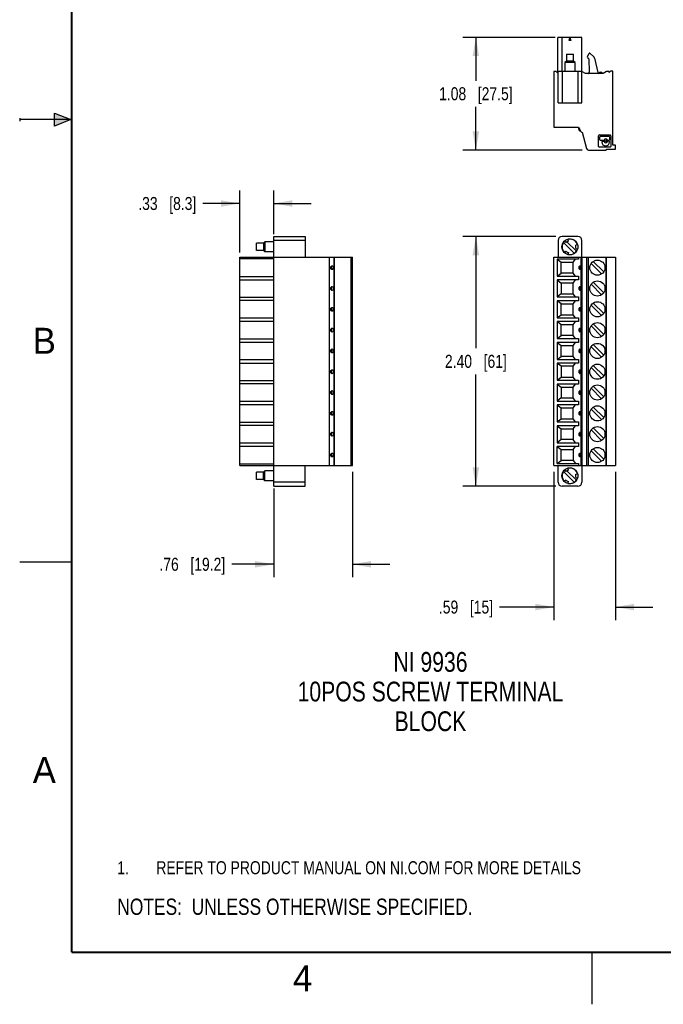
# Model space of a CAD drawing. Header units: inches. Extents: x 0 to 22, y 0 to 17.
# Tile 1 of 64: x 0 to 6.2, y 0 to 9.5. Entities that reach past the tile are written whole.
import ezdxf

# ---------------------------------------------------------------- set-up
doc = ezdxf.new("R2010")
doc.units = ezdxf.units.IN
doc.header["$LTSCALE"] = 1.21
doc.header["$MEASUREMENT"] = 0
doc.layers.get('0').update_dxf_attribs({"linetype": 'CONTINUOUS'})
doc.layers.add('DETAIL', color=7, linetype='CONTINUOUS')
doc.layers.add('DIMENSIONS', color=7, linetype='CONTINUOUS')
doc.styles.get("Standard").update_dxf_attribs({"font": 'txt', "width": 0.8})
doc.styles.add('TEXTSTYLE_2', font='txt')
doc.dimstyles.new('DIMSTYLE_1', dxfattribs={"dimtxt": 0.125, "dimasz": 0.18, "dimexe": 0.125, "dimexo": 0.0625, "dimgap": 0.0625, "dimtad": 0, "dimtih": 1, "dimtoh": 1, "dimzin": 4, "dimdsep": 46, "dimtxsty": 'STANDARD', "dimblk": '_FILLED', "dimblk1": '_FILLED', "dimblk2": '_FILLED', "dimcen": 0.09, "dimadec": 0, "dimazin": 0, "dimtp": 0.001, "dimtm": 0.001, "dimtfac": 1, "dimtofl": 0, "dimtmove": 0, "dimatfit": 3, "dimldrblk": '_FILLED', "dimfxl": 1, "dimtolj": 1, "dimtzin": 4, "dimarcsym": 0})

# ---------------------------------------------------------------- blocks, each defined once
blk = doc.blocks.new('CUSTOM_NOTE_BL0', base_point=(3.6251, 1.3124))
at = {"color": 2, "linetype": 'CONTINUOUS', "width": 0.8}
for s, p in [('1.', (0.9376, 1.2498)), ('REFER TO PRODUCT MANUAL ON NI.COM FOR MORE DETAILS', (1.3125, 1.25))]:
    blk.add_text(s, height=0.125, dxfattribs=at).set_placement(p)
blk = doc.blocks.new('_FILLED')
at = {"color": 0, "linetype": 'BYBLOCK'}
blk.add_solid([(0, 0), (-1, 0.174), (-1, -0.174)], dxfattribs=at)
blk = doc.blocks.new('*D13')
at = {"layer": 'DIMENSIONS', "color": 2, "linetype": 'CONTINUOUS'}
for p, q in [((5.1441, 9.2903), (4.2568, 9.2903)), ((4.3818, 9.2903), (4.3818, 8.8739)), ((4.3818, 8.2076), (4.3818, 8.6239)), ((5.4013, 8.2076), (4.2568, 8.2076))]:
    blk.add_line(p, q, dxfattribs=at)
at = {"layer": 'DIMENSIONS', "color": 2, "linetype": 'CONTINUOUS', "xscale": 0.18, "yscale": 0.18, "zscale": 0.18}
for p, rotation in [((4.3818, 9.2903), 90), ((4.3818, 8.2076), 270)]:
    blk.add_blockref('_FILLED', p, dxfattribs=dict(at, rotation=rotation))
at = {"layer": 'DIMENSIONS', "color": 2, "linetype": 'CONTINUOUS', "insert": (4.3818, 8.8114), "char_height": 0.125, "width": 1.125, "attachment_point": 2, "line_spacing_factor": 0.9}
blk.add_mtext('1.08{\\Ftxt.shx;\\W1.000000;\\H0.125000; }[27.5]', dxfattribs=at)
blk = doc.blocks.new('*D14')
at = {"layer": 'DIMENSIONS', "color": 2, "linetype": 'CONTINUOUS'}
for p, q in [((2.113, 7.2237), (2.113, 7.8192)), ((2.4398, 7.4009), (2.4398, 7.8192)), ((2.113, 7.6942), (1.759, 7.6942)), ((2.4398, 7.6942), (2.7998, 7.6942))]:
    blk.add_line(p, q, dxfattribs=at)
at = {"layer": 'DIMENSIONS', "color": 2, "linetype": 'CONTINUOUS', "xscale": 0.18, "yscale": 0.18, "zscale": 0.18}
blk.add_blockref('_FILLED', (2.113, 7.6942), dxfattribs=at)
at = {"layer": 'DIMENSIONS', "color": 2, "linetype": 'CONTINUOUS', "xscale": 0.18, "yscale": 0.18, "zscale": 0.18, "rotation": 180}
blk.add_blockref('_FILLED', (2.4398, 7.6942), dxfattribs=at)
at = {"layer": 'DIMENSIONS', "color": 2, "linetype": 'CONTINUOUS', "insert": (1.6965, 7.7567), "char_height": 0.125, "width": 0.925, "attachment_point": 3, "line_spacing_factor": 0.9}
blk.add_mtext('.33{\\Ftxt.shx;\\W1.000000;\\H0.125000; }[8.3]', dxfattribs=at)
blk = doc.blocks.new('*D15')
at = {"layer": 'DIMENSIONS', "color": 2, "linetype": 'CONTINUOUS'}
for p, q in [((3.1957, 5.1152), (3.1957, 4.1027)), ((2.4398, 4.9546), (2.4398, 4.1027)), ((2.4398, 4.2277), (2.0363, 4.2277)), ((3.1957, 4.2277), (3.5557, 4.2277))]:
    blk.add_line(p, q, dxfattribs=at)
at = {"layer": 'DIMENSIONS', "color": 2, "linetype": 'CONTINUOUS', "xscale": 0.18, "yscale": 0.18, "zscale": 0.18}
blk.add_blockref('_FILLED', (2.4398, 4.2277), dxfattribs=at)
at = {"layer": 'DIMENSIONS', "color": 2, "linetype": 'CONTINUOUS', "xscale": 0.18, "yscale": 0.18, "zscale": 0.18, "rotation": 180}
blk.add_blockref('_FILLED', (3.1957, 4.2277), dxfattribs=at)
at = {"layer": 'DIMENSIONS', "color": 2, "linetype": 'CONTINUOUS', "insert": (1.9738, 4.2902), "char_height": 0.125, "width": 1.025, "attachment_point": 3, "line_spacing_factor": 0.9}
blk.add_mtext('.76{\\Ftxt.shx;\\W1.000000;\\H0.125000; }[19.2]', dxfattribs=at)
blk = doc.blocks.new('*D16')
at = {"layer": 'DIMENSIONS', "color": 2, "linetype": 'CONTINUOUS'}
for p, q in [((5.1318, 5.1152), (5.1318, 3.6917)), ((5.7223, 5.1152), (5.7223, 3.6917)), ((5.1318, 3.8167), (4.6095, 3.8167)), ((5.7223, 3.8167), (6.0823, 3.8167))]:
    blk.add_line(p, q, dxfattribs=at)
at = {"layer": 'DIMENSIONS', "color": 2, "linetype": 'CONTINUOUS', "xscale": 0.18, "yscale": 0.18, "zscale": 0.18}
blk.add_blockref('_FILLED', (5.1318, 3.8167), dxfattribs=at)
at = {"layer": 'DIMENSIONS', "color": 2, "linetype": 'CONTINUOUS', "xscale": 0.18, "yscale": 0.18, "zscale": 0.18, "rotation": 180}
blk.add_blockref('_FILLED', (5.7223, 3.8167), dxfattribs=at)
at = {"layer": 'DIMENSIONS', "color": 2, "linetype": 'CONTINUOUS', "insert": (4.547, 3.8792), "char_height": 0.125, "width": 0.825, "attachment_point": 3, "line_spacing_factor": 0.9}
blk.add_mtext('.59{\\Ftxt.shx;\\W1.000000;\\H0.125000; }[15]', dxfattribs=at)
blk = doc.blocks.new('*D17')
at = {"layer": 'DIMENSIONS', "color": 2, "linetype": 'CONTINUOUS'}
for p, q in [((5.1486, 7.3777), (4.2568, 7.3777)), ((4.3818, 7.3777), (4.3818, 6.3027)), ((4.3818, 4.9777), (4.3818, 6.0527)), ((5.1486, 4.9777), (4.2568, 4.9777))]:
    blk.add_line(p, q, dxfattribs=at)
at = {"layer": 'DIMENSIONS', "color": 2, "linetype": 'CONTINUOUS', "xscale": 0.18, "yscale": 0.18, "zscale": 0.18}
for p, rotation in [((4.3818, 7.3777), 90), ((4.3818, 4.9777), 270)]:
    blk.add_blockref('_FILLED', p, dxfattribs=dict(at, rotation=rotation))
at = {"layer": 'DIMENSIONS', "color": 2, "linetype": 'CONTINUOUS', "insert": (4.3818, 6.2402), "char_height": 0.125, "width": 0.925, "attachment_point": 2, "line_spacing_factor": 0.9}
blk.add_mtext('2.40{\\Ftxt.shx;\\W1.000000;\\H0.125000; }[61]', dxfattribs=at)
blk = doc.blocks.new('NOTES_HEADER_BL1', base_point=(3.1215, 0.9375))
at = {"layer": 'DETAIL', "color": 2, "linetype": 'CONTINUOUS', "width": 0.8}
blk.add_text('NOTES:  UNLESS OTHERWISE SPECIFIED.', height=0.156, dxfattribs=at).set_placement((0.9375, 0.8595))

msp = doc.modelspace()

# ---------------------------------------------------------------- hatches: boundary and pattern name
at = {"linetype": 'CONTINUOUS'}
msp.add_hatch(color=2, dxfattribs=at).paths.add_polyline_path([(0.3337, 8.5625), (0.49, 8.5), (0.3337, 8.4375)])

# ---------------------------------------------------------------- linework, layer by layer
at = {"color": 7, "linetype": 'CONTINUOUS'}
for p, q in [((5.1706, 8.9635), (5.1706, 9.2903)), ((5.4001, 9.2903), (5.1706, 9.2903)), ((5.2066, 9.2903), (5.2066, 8.9635)), ((5.2774, 9.2607), (5.2853, 9.2903)), ((5.2853, 9.2903), (5.2932, 9.2607)), ((5.4001, 8.6603), (5.4001, 9.2903)), ((5.2932, 9.2607), (5.2774, 9.2607)), ((5.2509, 9.1288), (5.2509, 9.0619)), ((5.2509, 9.1288), (5.3198, 9.1288)), ((5.3198, 9.0619), (5.3198, 9.1288)), ((5.4529, 9.1078), (5.4687, 9.1351)), ((5.4655, 9.0828), (5.4547, 9.0935)), ((5.4655, 9.0828), (5.471, 8.9557)), ((5.4811, 9.1368), (5.5122, 9.1057)), ((5.5201, 9.0914), (5.5519, 8.953)), ((5.2509, 9.0619), (5.2361, 9.0481)), ((5.2361, 9.0481), (5.2361, 8.9635)), ((5.3346, 9.0481), (5.2361, 9.0481)), ((5.3198, 9.0619), (5.2509, 9.0619)), ((5.3346, 9.0481), (5.3198, 9.0619)), ((5.3346, 8.9635), (5.3346, 9.0481)), ((5.1318, 8.9635), (5.1318, 8.4281)), ((5.1546, 8.9635), (5.1318, 8.9635)), ((5.1672, 8.9509), (5.1546, 8.9635)), ((5.1672, 8.9635), (5.1672, 8.9509)), ((5.4001, 8.9635), (5.1672, 8.9635)), ((5.1718, 8.6603), (5.1718, 8.9635)), ((5.2111, 8.9635), (5.2111, 8.6603)), ((5.3607, 8.9635), (5.3607, 8.6603)), ((5.4342, 8.9438), (5.4001, 8.9635)), ((5.6036, 8.9438), (5.4342, 8.9438)), ((5.6377, 8.9635), (5.6036, 8.9438)), ((5.6613, 8.9635), (5.6377, 8.9635)), ((5.6751, 8.9666), (5.6613, 8.9529)), ((5.6613, 8.9529), (5.6613, 8.9635)), ((5.6987, 8.9666), (5.6751, 8.9666)), ((5.6987, 8.2548), (5.6987, 8.9666)), ((5.1718, 8.6603), (5.4001, 8.6603)), ((5.1318, 8.4281), (5.3668, 8.4281)), ((5.3668, 8.4281), (5.3894, 8.385)), ((5.3706, 8.4087), (5.3706, 8.4208)), ((5.3706, 8.4087), (5.3756, 8.4113)), ((5.3964, 8.3808), (5.4023, 8.3808)), ((5.4023, 8.3808), (5.4448, 8.2222)), ((5.5609, 8.2434), (5.5609, 8.345)), ((5.5692, 8.3533), (5.6707, 8.3533)), ((5.5737, 8.3069), (5.5737, 8.3336)), ((5.5799, 8.3398), (5.66, 8.3398)), ((5.6662, 8.3336), (5.6662, 8.3069)), ((5.679, 8.345), (5.679, 8.2434)), ((5.6707, 8.2351), (5.5692, 8.2351)), ((5.607, 8.3007), (5.5799, 8.3007)), ((5.5913, 8.2858), (5.5913, 8.2853)), ((5.5976, 8.292), (5.607, 8.292)), ((5.66, 8.3007), (5.6506, 8.3007)), ((5.66, 8.292), (5.6506, 8.292)), ((5.6662, 8.2853), (5.6662, 8.2858)), ((5.7223, 8.2548), (5.6987, 8.2548)), ((5.7223, 8.2155), (5.7223, 8.2548)), ((5.4638, 8.2076), (5.6298, 8.2076)), ((5.6377, 8.2155), (5.7223, 8.2155)), ((2.2744, 7.2433), (2.2744, 7.3122)), ((2.3413, 7.3122), (2.2744, 7.3122)), ((2.3551, 7.3269), (2.3413, 7.3122)), ((2.3413, 7.3122), (2.3413, 7.2433)), ((2.3551, 7.3269), (2.3551, 7.2285)), ((2.4398, 7.3269), (2.3551, 7.3269)), ((2.4398, 4.9777), (2.4398, 7.3777)), ((2.4398, 7.3777), (2.7429, 7.3777)), ((2.7429, 7.3384), (2.4398, 7.3384)), ((2.7429, 7.3777), (2.7429, 7.1777)), ((5.1718, 7.3384), (5.1718, 7.1777)), ((5.3607, 7.3777), (5.2111, 7.3777)), ((5.2236, 7.32), (5.3276, 7.216)), ((5.245, 7.3181), (5.2311, 7.332)), ((5.2559, 7.3266), (5.3471, 7.2355)), ((5.2706, 7.3329), (5.2655, 7.3519)), ((5.3595, 7.2976), (5.3405, 7.2925)), ((5.4001, 7.1777), (5.4001, 7.3384)), ((2.3413, 7.2433), (2.2744, 7.2433)), ((2.3551, 7.2285), (2.3413, 7.2433)), ((2.4398, 7.2285), (2.3551, 7.2285)), ((5.2311, 7.2234), (5.245, 7.2374)), ((5.2706, 7.2226), (5.2655, 7.2036)), ((5.3405, 7.2629), (5.3595, 7.2579)), ((2.113, 5.1777), (2.113, 7.1777)), ((2.113, 7.1777), (3.1957, 7.1777)), ((2.4398, 7.1612), (2.113, 7.1612)), ((2.9752, 5.1777), (2.9752, 7.1777)), ((3.0182, 7.1777), (3.0182, 5.1777)), ((3.0224, 5.1777), (3.0224, 7.1777)), ((3.1811, 7.1777), (3.1811, 5.1777)), ((3.1957, 5.1777), (3.1957, 7.1777)), ((5.1318, 5.1777), (5.1318, 7.1777)), ((5.1318, 7.1777), (5.7223, 7.1777)), ((5.1633, 7.1594), (5.1633, 6.996)), ((5.1633, 7.1594), (5.2027, 7.1299)), ((5.3668, 7.1594), (5.1633, 7.1594)), ((5.2027, 7.0256), (5.2027, 7.1299)), ((5.2027, 7.1299), (5.317, 7.1299)), ((5.317, 7.1299), (5.3378, 7.1594)), ((5.317, 7.0256), (5.317, 7.1299)), ((5.3668, 7.1777), (5.3668, 7.1594)), ((5.3894, 7.1777), (5.3894, 5.1777)), ((5.3964, 5.1777), (5.3964, 7.1777)), ((5.4023, 5.1777), (5.4023, 7.1777)), ((5.4448, 7.1777), (5.4448, 5.1777)), ((5.4638, 5.1777), (5.4638, 7.1777)), ((5.4888, 7.1185), (5.5899, 7.0174)), ((5.5083, 7.138), (5.6094, 7.0369)), ((5.6298, 7.1777), (5.6298, 5.1777)), ((5.6377, 5.1777), (5.6377, 7.1777)), ((5.7223, 7.1777), (5.7223, 5.1777)), ((5.1633, 6.996), (5.2027, 7.0256)), ((5.317, 7.0256), (5.2027, 7.0256)), ((5.3378, 6.996), (5.317, 7.0256)), ((2.113, 6.9942), (2.4398, 6.9942)), ((2.113, 6.9612), (2.4398, 6.9612)), ((5.1633, 6.996), (5.3668, 6.996)), ((5.1633, 6.9594), (5.1633, 6.796)), ((5.1633, 6.9594), (5.2027, 6.9299)), ((5.3668, 6.9594), (5.1633, 6.9594)), ((5.2027, 6.9299), (5.2027, 6.8256)), ((5.317, 6.9299), (5.2027, 6.9299)), ((5.317, 6.9299), (5.3378, 6.9594)), ((5.317, 6.8256), (5.317, 6.9299)), ((5.3668, 6.996), (5.3668, 6.9594)), ((5.4888, 6.9185), (5.5899, 6.8174)), ((5.6094, 6.8369), (5.5083, 6.938)), ((5.2027, 6.8256), (5.1633, 6.796)), ((5.2027, 6.8256), (5.317, 6.8256)), ((5.3378, 6.796), (5.317, 6.8256)), ((2.113, 6.7942), (2.4398, 6.7942)), ((2.4398, 6.7612), (2.113, 6.7612)), ((5.1633, 6.796), (5.3668, 6.796)), ((5.1633, 6.7594), (5.1633, 6.596)), ((5.2027, 6.7299), (5.1633, 6.7594)), ((5.3668, 6.7594), (5.1633, 6.7594)), ((5.2027, 6.6256), (5.2027, 6.7299)), ((5.2027, 6.7299), (5.317, 6.7299)), ((5.317, 6.7299), (5.3378, 6.7594)), ((5.317, 6.6256), (5.317, 6.7299)), ((5.3668, 6.796), (5.3668, 6.7594)), ((5.5899, 6.6174), (5.4888, 6.7185)), ((5.5083, 6.738), (5.6094, 6.6369)), ((5.1633, 6.596), (5.2027, 6.6256)), ((5.2027, 6.6256), (5.317, 6.6256)), ((5.3378, 6.596), (5.317, 6.6256)), ((2.113, 6.5942), (2.4398, 6.5942)), ((2.4398, 6.5612), (2.113, 6.5612)), ((5.1633, 6.596), (5.3668, 6.596)), ((5.1633, 6.5594), (5.1633, 6.396)), ((5.2027, 6.5299), (5.1633, 6.5594)), ((5.3668, 6.5594), (5.1633, 6.5594)), ((5.2027, 6.4256), (5.2027, 6.5299)), ((5.317, 6.5299), (5.2027, 6.5299)), ((5.317, 6.5299), (5.3378, 6.5594)), ((5.317, 6.4256), (5.317, 6.5299)), ((5.3668, 6.596), (5.3668, 6.5594)), ((5.5083, 6.538), (5.6094, 6.4369)), ((5.5899, 6.4174), (5.4888, 6.5185)), ((2.113, 6.3942), (2.4398, 6.3942)), ((2.113, 6.3612), (2.4398, 6.3612)), ((5.1633, 6.396), (5.2027, 6.4256)), ((5.1633, 6.396), (5.3668, 6.396)), ((5.1633, 6.3594), (5.1633, 6.196)), ((5.1633, 6.3594), (5.2027, 6.3299)), ((5.3668, 6.3594), (5.1633, 6.3594)), ((5.317, 6.4256), (5.2027, 6.4256)), ((5.3378, 6.396), (5.317, 6.4256)), ((5.317, 6.3299), (5.3378, 6.3594)), ((5.3668, 6.396), (5.3668, 6.3594)), ((5.2027, 6.2256), (5.2027, 6.3299)), ((5.2027, 6.3299), (5.317, 6.3299)), ((5.317, 6.2256), (5.317, 6.3299)), ((5.5899, 6.2174), (5.4888, 6.3185)), ((5.5083, 6.338), (5.6094, 6.2369)), ((2.113, 6.1942), (2.4398, 6.1942)), ((2.113, 6.1612), (2.4398, 6.1612)), ((5.1633, 6.196), (5.2027, 6.2256)), ((5.1633, 6.196), (5.3668, 6.196)), ((5.1633, 6.1594), (5.1633, 5.996)), ((5.2027, 6.1299), (5.1633, 6.1594)), ((5.3668, 6.1594), (5.1633, 6.1594)), ((5.317, 6.2256), (5.2027, 6.2256)), ((5.3378, 6.196), (5.317, 6.2256)), ((5.317, 6.1299), (5.3378, 6.1594)), ((5.3668, 6.196), (5.3668, 6.1594)), ((5.2027, 6.1299), (5.2027, 6.0256)), ((5.317, 6.1299), (5.2027, 6.1299)), ((5.317, 6.0256), (5.317, 6.1299)), ((5.4888, 6.1185), (5.5899, 6.0174)), ((5.6094, 6.0369), (5.5083, 6.138)), ((2.113, 5.9942), (2.4398, 5.9942)), ((2.4398, 5.9612), (2.113, 5.9612)), ((5.1633, 5.996), (5.2027, 6.0256)), ((5.1633, 5.996), (5.3668, 5.996)), ((5.2027, 6.0256), (5.317, 6.0256)), ((5.3378, 5.996), (5.317, 6.0256)), ((5.3668, 5.996), (5.3668, 5.9594)), ((5.1633, 5.9594), (5.2027, 5.9299)), ((5.1633, 5.9594), (5.1633, 5.796)), ((5.3668, 5.9594), (5.1633, 5.9594)), ((5.2027, 5.9299), (5.317, 5.9299)), ((5.2027, 5.9299), (5.2027, 5.8256)), ((5.317, 5.9299), (5.3378, 5.9594)), ((5.317, 5.8256), (5.317, 5.9299)), ((5.4888, 5.9185), (5.5899, 5.8174)), ((5.6094, 5.8369), (5.5083, 5.938)), ((2.113, 5.7942), (2.4398, 5.7942)), ((5.2027, 5.8256), (5.1633, 5.796)), ((5.1633, 5.796), (5.3668, 5.796)), ((5.2027, 5.8256), (5.317, 5.8256)), ((5.3378, 5.796), (5.317, 5.8256)), ((5.3668, 5.796), (5.3668, 5.7594)), ((2.4398, 5.7612), (2.113, 5.7612)), ((5.1633, 5.7594), (5.2027, 5.7299)), ((5.3668, 5.7594), (5.1633, 5.7594)), ((5.1633, 5.7594), (5.1633, 5.596)), ((5.2027, 5.7299), (5.317, 5.7299)), ((5.2027, 5.6256), (5.2027, 5.7299)), ((5.317, 5.7299), (5.3378, 5.7594)), ((5.317, 5.6256), (5.317, 5.7299)), ((5.5899, 5.6174), (5.4888, 5.7185)), ((5.6094, 5.6369), (5.5083, 5.738)), ((2.113, 5.5942), (2.4398, 5.5942)), ((5.1633, 5.596), (5.2027, 5.6256)), ((5.1633, 5.596), (5.3668, 5.596)), ((5.2027, 5.6256), (5.317, 5.6256)), ((5.3378, 5.596), (5.317, 5.6256)), ((5.3668, 5.596), (5.3668, 5.5594)), ((2.4398, 5.5612), (2.113, 5.5612)), ((5.1633, 5.5594), (5.2027, 5.5299)), ((5.3668, 5.5594), (5.1633, 5.5594)), ((5.1633, 5.5594), (5.1633, 5.396)), ((5.2027, 5.5299), (5.317, 5.5299)), ((5.2027, 5.4256), (5.2027, 5.5299)), ((5.317, 5.5299), (5.3378, 5.5594)), ((5.317, 5.5299), (5.317, 5.4256)), ((5.5899, 5.4174), (5.4888, 5.5185)), ((5.6094, 5.4369), (5.5083, 5.538)), ((2.113, 5.3942), (2.4398, 5.3942)), ((5.2027, 5.4256), (5.1633, 5.396)), ((5.1633, 5.396), (5.3668, 5.396)), ((5.317, 5.4256), (5.2027, 5.4256)), ((5.3378, 5.396), (5.317, 5.4256)), ((5.3668, 5.396), (5.3668, 5.3594)), ((2.113, 5.3612), (2.4398, 5.3612)), ((5.3668, 5.3594), (5.1633, 5.3594)), ((5.1633, 5.3594), (5.2027, 5.3299)), ((5.1633, 5.196), (5.1633, 5.3594)), ((5.2027, 5.3299), (5.317, 5.3299)), ((5.2027, 5.2256), (5.2027, 5.3299)), ((5.317, 5.3299), (5.3378, 5.3594)), ((5.317, 5.3299), (5.317, 5.2256)), ((5.5899, 5.2174), (5.4888, 5.3185)), ((5.6094, 5.2369), (5.5083, 5.338)), ((5.1633, 5.196), (5.2027, 5.2256)), ((5.317, 5.2256), (5.2027, 5.2256)), ((5.317, 5.2256), (5.3378, 5.196)), ((2.113, 5.1942), (2.4398, 5.1942)), ((2.113, 5.1777), (3.1957, 5.1777)), ((2.3413, 5.1122), (2.2744, 5.1122)), ((2.2744, 5.0433), (2.2744, 5.1122)), ((2.3551, 5.1269), (2.3413, 5.1122)), ((2.3413, 5.0433), (2.3413, 5.1122)), ((2.4398, 5.1269), (2.3551, 5.1269)), ((2.3551, 5.0285), (2.3551, 5.1269)), ((2.7429, 4.9777), (2.7429, 5.1777)), ((5.1318, 5.1777), (5.7223, 5.1777)), ((5.1633, 5.196), (5.3668, 5.196)), ((5.1718, 5.0171), (5.1718, 5.1777)), ((5.2236, 5.12), (5.3276, 5.016)), ((5.245, 5.1181), (5.2311, 5.132)), ((5.2559, 5.1266), (5.3471, 5.0355)), ((5.2706, 5.1329), (5.2655, 5.1519)), ((5.3668, 5.196), (5.3668, 5.1777)), ((5.4001, 5.1777), (5.4001, 5.0171)), ((2.3413, 5.0433), (2.2744, 5.0433)), ((2.3551, 5.0285), (2.3413, 5.0433)), ((2.4398, 5.0285), (2.3551, 5.0285)), ((2.7429, 5.0171), (2.4398, 5.0171)), ((5.245, 5.0374), (5.2311, 5.0234)), ((5.2655, 5.0036), (5.2706, 5.0226)), ((5.3405, 5.0925), (5.3595, 5.0976)), ((5.3405, 5.0629), (5.3595, 5.0579)), ((2.4398, 4.9777), (2.7429, 4.9777)), ((5.3607, 4.9777), (5.2111, 4.9777))]:
    msp.add_line(p, q, dxfattribs=at)
at = {"color": 2, "linetype": 'CONTINUOUS'}
for p, q in [((0, 8.515), (0, 8.485)), ((0.3337, 8.4375), (0.3337, 8.5625)), ((0.3337, 8.5625), (0.49, 8.5)), ((0.49, 8.5), (0, 8.5)), ((0.49, 8.5), (0.3337, 8.4375)), ((0, 4.25), (0.5, 4.25)), ((5.5, 0), (5.5, 0.5))]:
    msp.add_line(p, q, dxfattribs=at)
at = {"color": 7, "linetype": 'CONTINUOUS', "const_width": 0.02}
for points in [[(0.5, 16.5), (0.5, 0.5)], [(0.5, 0.5), (21.5, 0.5)]]:
    msp.add_lwpolyline(points, dxfattribs=at)
at = {"color": 7, "linetype": 'CONTINUOUS'}
for centre, radius in [((5.6288, 8.2964), 0.00899), ((5.2853, 7.2777), 0.0768), ((5.5491, 7.0777), 0.0728), ((5.5491, 6.8777), 0.0728), ((5.5491, 6.6777), 0.0728), ((5.5491, 6.4777), 0.0728), ((5.5491, 6.2777), 0.0728), ((5.5491, 6.0777), 0.0728), ((5.5491, 5.8777), 0.0728), ((5.5491, 5.6777), 0.0728), ((5.5491, 5.4777), 0.0728), ((5.5491, 5.2777), 0.0728), ((5.2853, 5.0777), 0.0768)]:
    msp.add_circle(centre, radius, dxfattribs=at)
for centre, radius, start, end in [((5.4631, 9.1018), 0.0118, 150, 225), ((5.4755, 9.1312), 0.00787, 45, 150), ((5.4913, 9.0848), 0.0295, 12.95, 45), ((5.4592, 8.9556), 0.0118, 270, 0.20156), ((5.5634, 8.9556), 0.0118, 192.95, 270), ((5.5806, 8.9359), 0.0197, 23.57818, 156.32925), ((5.3903, 8.4087), 0.0197, 180, 260.92086), ((5.3964, 8.3887), 0.00787, 207.75854, 270), ((5.5692, 8.345), 0.0083, 90, 180), ((5.5799, 8.3336), 0.00622, 90, 180), ((5.66, 8.3336), 0.00622, 0, 90), ((5.6707, 8.345), 0.0083, 0, 90), ((5.5692, 8.2434), 0.0083, 180, 270), ((5.5799, 8.3069), 0.00622, 180, 270), ((5.5976, 8.2858), 0.00622, 90, 180), ((5.6288, 8.2853), 0.0374, 180, 360), ((5.607, 8.3069), 0.00622, 270, 334.11508), ((5.607, 8.2858), 0.00622, 25.88492, 90), ((5.6288, 8.2964), 0.018, 25.88492, 154.11508), ((5.6288, 8.2964), 0.018, 205.88492, 334.11508), ((5.6506, 8.3069), 0.00622, 205.88492, 270), ((5.6506, 8.2858), 0.00622, 90, 154.11508), ((5.66, 8.3069), 0.00622, 270, 360), ((5.66, 8.2858), 0.00622, 0, 90), ((5.6707, 8.2434), 0.0083, 270, 360), ((5.4638, 8.2273), 0.0197, 195, 270), ((5.6298, 8.2155), 0.00787, 270, 360), ((5.2111, 7.3384), 0.0394, 90, 180), ((5.2853, 7.2777), 0.0748, 135, 225), ((5.2853, 7.2777), 0.0571, 105, 135), ((5.2853, 7.2777), 0.0748, 15.00409, 105), ((5.2853, 7.2777), 0.0571, 345, 15), ((5.3607, 7.3384), 0.0394, 0, 90), ((5.2853, 7.2777), 0.0571, 225, 255), ((5.2853, 7.2777), 0.0748, 254.99591, 345), ((5.3903, 7.0777), 0.0197, 132.6578, 227.34252), ((5.3903, 6.8777), 0.0197, 132.6578, 227.34252), ((5.3903, 6.6777), 0.0197, 132.6578, 227.34252), ((5.3903, 6.4777), 0.0197, 132.6578, 227.34252), ((5.3903, 6.2777), 0.0197, 132.6578, 227.34252), ((5.3903, 6.0777), 0.0197, 132.6578, 227.34252), ((5.3903, 5.8777), 0.0197, 132.6578, 227.34252), ((5.3903, 5.6777), 0.0197, 132.6578, 227.34252), ((5.3903, 5.4777), 0.0197, 132.6578, 227.34252), ((5.3903, 5.2777), 0.0197, 132.6578, 227.34252), ((5.2853, 5.0777), 0.0748, 135, 225), ((5.2853, 5.0777), 0.0571, 105, 135), ((5.2853, 5.0777), 0.0748, 15.00409, 105), ((5.2111, 5.0171), 0.0394, 180, 270), ((5.2853, 5.0777), 0.0571, 225, 255), ((5.2853, 5.0777), 0.0748, 254.99591, 345), ((5.2853, 5.0777), 0.0571, 345, 15), ((5.3607, 5.0171), 0.0394, 270, 360)]:
    msp.add_arc(centre, radius, start, end, dxfattribs=at)
for points, knots in [([(2.9825, 7.0777), (2.9825, 7.0791), (2.9834, 7.0819), (2.9859, 7.0851), (2.9888, 7.088), (2.9909, 7.0897), (2.9919, 7.0905)], [0, 0, 0, 0, 0.258423, 0.509449, 0.755863, 1, 1, 1, 1]), ([(2.9825, 7.0777), (2.9825, 7.0763), (2.9834, 7.0735), (2.9859, 7.0703), (2.9888, 7.0675), (2.9909, 7.0657), (2.9919, 7.0649)], [0, 0, 0, 0, 0.258421, 0.509449, 0.755863, 1, 1, 1, 1]), ([(3.014, 7.0777), (3.014, 7.0805), (3.0126, 7.0861), (3.007, 7.0923), (2.9989, 7.0943), (2.9939, 7.0921), (2.9919, 7.0905)], [0, 0, 0, 0, 0.26635, 0.518903, 0.758188, 1, 1, 1, 1]), ([(2.9945, 7.0777), (2.9945, 7.0801), (2.9941, 7.0845), (2.9928, 7.0887), (2.9919, 7.0905)], [0, 0, 0, 0, 0.534118, 1, 1, 1, 1]), ([(2.9945, 7.0777), (2.9945, 7.0754), (2.9941, 7.071), (2.9928, 7.0667), (2.9919, 7.0649)], [0, 0, 0, 0, 0.534118, 1, 1, 1, 1]), ([(2.9919, 7.0649), (2.9939, 7.0633), (2.9989, 7.0612), (3.007, 7.0631), (3.0126, 7.0693), (3.014, 7.0749), (3.014, 7.0777)], [0, 0, 0, 0, 0.241839, 0.481141, 0.733701, 1, 1, 1, 1]), ([(5.3872, 7.0777), (5.3872, 7.0802), (5.3868, 7.0839), (5.3854, 7.0882), (5.3841, 7.0908), (5.3825, 7.0926), (5.3806, 7.0936), (5.3785, 7.0934), (5.3774, 7.0927), (5.3769, 7.0922)], [0, 0, 0, 0, 0.343255, 0.49538, 0.626499, 0.734552, 0.823591, 0.90639, 1, 1, 1, 1]), ([(5.3769, 7.0633), (5.3774, 7.0628), (5.3785, 7.062), (5.3806, 7.0619), (5.3825, 7.0628), (5.3841, 7.0647), (5.3854, 7.0672), (5.3868, 7.0716), (5.3872, 7.0752), (5.3872, 7.0777)], [0, 0, 0, 0, 0.093626, 0.176435, 0.265486, 0.373547, 0.504677, 0.656815, 1, 1, 1, 1]), ([(2.9825, 6.8777), (2.9825, 6.8791), (2.9834, 6.8819), (2.9859, 6.8851), (2.9888, 6.888), (2.9909, 6.8897), (2.9919, 6.8905)], [0, 0, 0, 0, 0.258423, 0.509449, 0.755863, 1, 1, 1, 1]), ([(2.9825, 6.8777), (2.9825, 6.8763), (2.9834, 6.8735), (2.9859, 6.8703), (2.9888, 6.8675), (2.9909, 6.8657), (2.9919, 6.8649)], [0, 0, 0, 0, 0.258421, 0.509449, 0.755863, 1, 1, 1, 1]), ([(3.014, 6.8777), (3.014, 6.8805), (3.0126, 6.8861), (3.007, 6.8923), (2.9989, 6.8943), (2.9939, 6.8921), (2.9919, 6.8905)], [0, 0, 0, 0, 0.26635, 0.518903, 0.758188, 1, 1, 1, 1]), ([(2.9945, 6.8777), (2.9945, 6.8801), (2.9941, 6.8845), (2.9928, 6.8887), (2.9919, 6.8905)], [0, 0, 0, 0, 0.534118, 1, 1, 1, 1]), ([(2.9919, 6.8649), (2.9939, 6.8633), (2.9989, 6.8612), (3.007, 6.8631), (3.0126, 6.8693), (3.014, 6.8749), (3.014, 6.8777)], [0, 0, 0, 0, 0.241839, 0.481141, 0.733701, 1, 1, 1, 1]), ([(2.9919, 6.8649), (2.9928, 6.8667), (2.9941, 6.871), (2.9945, 6.8754), (2.9945, 6.8777)], [0, 0, 0, 0, 0.465882, 1, 1, 1, 1]), ([(5.3872, 6.8777), (5.3872, 6.8802), (5.3868, 6.8839), (5.3854, 6.8882), (5.3841, 6.8908), (5.3825, 6.8926), (5.3806, 6.8936), (5.3785, 6.8934), (5.3774, 6.8927), (5.3769, 6.8922)], [0, 0, 0, 0, 0.343255, 0.49538, 0.626499, 0.734552, 0.823591, 0.90639, 1, 1, 1, 1]), ([(5.3769, 6.8633), (5.3774, 6.8628), (5.3785, 6.862), (5.3806, 6.8619), (5.3825, 6.8628), (5.3841, 6.8647), (5.3854, 6.8672), (5.3868, 6.8716), (5.3872, 6.8752), (5.3872, 6.8777)], [0, 0, 0, 0, 0.093626, 0.176435, 0.265486, 0.373547, 0.504677, 0.656815, 1, 1, 1, 1]), ([(2.9825, 6.6777), (2.9825, 6.6791), (2.9834, 6.6819), (2.9859, 6.6851), (2.9888, 6.688), (2.9909, 6.6897), (2.9919, 6.6905)], [0, 0, 0, 0, 0.258423, 0.509449, 0.755863, 1, 1, 1, 1]), ([(2.9825, 6.6777), (2.9825, 6.6763), (2.9834, 6.6735), (2.9859, 6.6703), (2.9888, 6.6675), (2.9909, 6.6657), (2.9919, 6.6649)], [0, 0, 0, 0, 0.258421, 0.509449, 0.755863, 1, 1, 1, 1]), ([(3.014, 6.6777), (3.014, 6.6805), (3.0126, 6.6861), (3.007, 6.6923), (2.9989, 6.6943), (2.9939, 6.6921), (2.9919, 6.6905)], [0, 0, 0, 0, 0.26635, 0.518903, 0.758188, 1, 1, 1, 1]), ([(2.9945, 6.6777), (2.9945, 6.6801), (2.9941, 6.6845), (2.9928, 6.6887), (2.9919, 6.6905)], [0, 0, 0, 0, 0.534118, 1, 1, 1, 1]), ([(2.9945, 6.6777), (2.9945, 6.6754), (2.9941, 6.671), (2.9928, 6.6667), (2.9919, 6.6649)], [0, 0, 0, 0, 0.534118, 1, 1, 1, 1]), ([(2.9919, 6.6649), (2.9939, 6.6633), (2.9989, 6.6612), (3.007, 6.6631), (3.0126, 6.6693), (3.014, 6.6749), (3.014, 6.6777)], [0, 0, 0, 0, 0.241839, 0.481141, 0.733701, 1, 1, 1, 1]), ([(5.3872, 6.6777), (5.3872, 6.6802), (5.3868, 6.6839), (5.3854, 6.6882), (5.3841, 6.6908), (5.3825, 6.6926), (5.3806, 6.6936), (5.3785, 6.6934), (5.3774, 6.6927), (5.3769, 6.6922)], [0, 0, 0, 0, 0.343255, 0.49538, 0.626499, 0.734552, 0.823591, 0.90639, 1, 1, 1, 1]), ([(5.3769, 6.6633), (5.3774, 6.6628), (5.3785, 6.662), (5.3806, 6.6619), (5.3825, 6.6628), (5.3841, 6.6647), (5.3854, 6.6672), (5.3868, 6.6716), (5.3872, 6.6752), (5.3872, 6.6777)], [0, 0, 0, 0, 0.093626, 0.176435, 0.265486, 0.373547, 0.504677, 0.656815, 1, 1, 1, 1]), ([(2.9825, 6.4777), (2.9825, 6.4791), (2.9834, 6.4819), (2.9859, 6.4851), (2.9888, 6.488), (2.9909, 6.4897), (2.9919, 6.4905)], [0, 0, 0, 0, 0.258423, 0.509449, 0.755863, 1, 1, 1, 1]), ([(2.9825, 6.4777), (2.9825, 6.4763), (2.9834, 6.4735), (2.9859, 6.4703), (2.9888, 6.4675), (2.9909, 6.4657), (2.9919, 6.4649)], [0, 0, 0, 0, 0.258421, 0.509449, 0.755863, 1, 1, 1, 1]), ([(3.014, 6.4777), (3.014, 6.4805), (3.0126, 6.4861), (3.007, 6.4923), (2.9989, 6.4943), (2.9939, 6.4921), (2.9919, 6.4905)], [0, 0, 0, 0, 0.26635, 0.518903, 0.758188, 1, 1, 1, 1]), ([(2.9945, 6.4777), (2.9945, 6.4801), (2.9941, 6.4845), (2.9928, 6.4887), (2.9919, 6.4905)], [0, 0, 0, 0, 0.534118, 1, 1, 1, 1]), ([(2.9919, 6.4649), (2.9939, 6.4633), (2.9989, 6.4612), (3.007, 6.4631), (3.0126, 6.4693), (3.014, 6.4749), (3.014, 6.4777)], [0, 0, 0, 0, 0.241839, 0.481141, 0.733701, 1, 1, 1, 1]), ([(2.9919, 6.4649), (2.9928, 6.4667), (2.9941, 6.471), (2.9945, 6.4754), (2.9945, 6.4777)], [0, 0, 0, 0, 0.465882, 1, 1, 1, 1]), ([(5.3872, 6.4777), (5.3872, 6.4802), (5.3868, 6.4839), (5.3854, 6.4882), (5.3841, 6.4908), (5.3825, 6.4926), (5.3806, 6.4936), (5.3785, 6.4934), (5.3774, 6.4927), (5.3769, 6.4922)], [0, 0, 0, 0, 0.343255, 0.49538, 0.626499, 0.734552, 0.823591, 0.90639, 1, 1, 1, 1]), ([(5.3769, 6.4633), (5.3774, 6.4628), (5.3785, 6.462), (5.3806, 6.4619), (5.3825, 6.4628), (5.3841, 6.4647), (5.3854, 6.4672), (5.3868, 6.4716), (5.3872, 6.4752), (5.3872, 6.4777)], [0, 0, 0, 0, 0.093626, 0.176435, 0.265486, 0.373547, 0.504677, 0.656815, 1, 1, 1, 1]), ([(2.9825, 6.2777), (2.9825, 6.2791), (2.9834, 6.2819), (2.9859, 6.2851), (2.9888, 6.288), (2.9909, 6.2897), (2.9919, 6.2905)], [0, 0, 0, 0, 0.258423, 0.509449, 0.755863, 1, 1, 1, 1]), ([(2.9825, 6.2777), (2.9825, 6.2763), (2.9834, 6.2735), (2.9859, 6.2703), (2.9888, 6.2675), (2.9909, 6.2657), (2.9919, 6.2649)], [0, 0, 0, 0, 0.258421, 0.509449, 0.755863, 1, 1, 1, 1]), ([(3.014, 6.2777), (3.014, 6.2805), (3.0126, 6.2861), (3.007, 6.2923), (2.9989, 6.2943), (2.9939, 6.2921), (2.9919, 6.2905)], [0, 0, 0, 0, 0.26635, 0.518903, 0.758188, 1, 1, 1, 1]), ([(2.9919, 6.2905), (2.9928, 6.2887), (2.9941, 6.2845), (2.9945, 6.2801), (2.9945, 6.2777)], [0, 0, 0, 0, 0.465882, 1, 1, 1, 1]), ([(2.9919, 6.2649), (2.9939, 6.2633), (2.9989, 6.2612), (3.007, 6.2631), (3.0126, 6.2693), (3.014, 6.2749), (3.014, 6.2777)], [0, 0, 0, 0, 0.241839, 0.481141, 0.733701, 1, 1, 1, 1]), ([(2.9945, 6.2777), (2.9945, 6.2754), (2.9941, 6.271), (2.9928, 6.2667), (2.9919, 6.2649)], [0, 0, 0, 0, 0.534118, 1, 1, 1, 1]), ([(5.3872, 6.2777), (5.3872, 6.2802), (5.3868, 6.2839), (5.3854, 6.2882), (5.3841, 6.2908), (5.3825, 6.2926), (5.3806, 6.2936), (5.3785, 6.2934), (5.3774, 6.2927), (5.3769, 6.2922)], [0, 0, 0, 0, 0.343255, 0.49538, 0.626499, 0.734552, 0.823591, 0.90639, 1, 1, 1, 1]), ([(5.3769, 6.2633), (5.3774, 6.2628), (5.3785, 6.262), (5.3806, 6.2619), (5.3825, 6.2628), (5.3841, 6.2647), (5.3854, 6.2672), (5.3868, 6.2716), (5.3872, 6.2752), (5.3872, 6.2777)], [0, 0, 0, 0, 0.093626, 0.176435, 0.265486, 0.373547, 0.504677, 0.656815, 1, 1, 1, 1]), ([(2.9919, 6.0905), (2.9909, 6.0897), (2.9888, 6.088), (2.9859, 6.0851), (2.9834, 6.0819), (2.9825, 6.0791), (2.9825, 6.0777)], [0, 0, 0, 0, 0.24414, 0.490557, 0.741589, 1, 1, 1, 1]), ([(2.9825, 6.0777), (2.9825, 6.0763), (2.9834, 6.0735), (2.9859, 6.0703), (2.9888, 6.0675), (2.9909, 6.0657), (2.9919, 6.0649)], [0, 0, 0, 0, 0.258421, 0.509449, 0.755863, 1, 1, 1, 1]), ([(3.014, 6.0777), (3.014, 6.0805), (3.0126, 6.0861), (3.007, 6.0923), (2.9989, 6.0943), (2.9939, 6.0921), (2.9919, 6.0905)], [0, 0, 0, 0, 0.26635, 0.518903, 0.758188, 1, 1, 1, 1]), ([(2.9945, 6.0777), (2.9945, 6.0801), (2.9941, 6.0845), (2.9928, 6.0887), (2.9919, 6.0905)], [0, 0, 0, 0, 0.534118, 1, 1, 1, 1]), ([(2.9919, 6.0649), (2.9939, 6.0633), (2.9989, 6.0612), (3.007, 6.0631), (3.0126, 6.0693), (3.014, 6.0749), (3.014, 6.0777)], [0, 0, 0, 0, 0.241839, 0.481141, 0.733701, 1, 1, 1, 1]), ([(2.9919, 6.0649), (2.9928, 6.0667), (2.9941, 6.071), (2.9945, 6.0754), (2.9945, 6.0777)], [0, 0, 0, 0, 0.465882, 1, 1, 1, 1]), ([(5.3872, 6.0777), (5.3872, 6.0802), (5.3868, 6.0839), (5.3854, 6.0882), (5.3841, 6.0908), (5.3825, 6.0926), (5.3806, 6.0936), (5.3785, 6.0934), (5.3774, 6.0927), (5.3769, 6.0922)], [0, 0, 0, 0, 0.343255, 0.49538, 0.626499, 0.734552, 0.823591, 0.90639, 1, 1, 1, 1]), ([(5.3769, 6.0633), (5.3774, 6.0628), (5.3785, 6.062), (5.3806, 6.0619), (5.3825, 6.0628), (5.3841, 6.0647), (5.3854, 6.0672), (5.3868, 6.0716), (5.3872, 6.0752), (5.3872, 6.0777)], [0, 0, 0, 0, 0.093626, 0.176435, 0.265486, 0.373547, 0.504677, 0.656815, 1, 1, 1, 1]), ([(2.9825, 5.8777), (2.9825, 5.8791), (2.9834, 5.8819), (2.9859, 5.8851), (2.9888, 5.888), (2.9909, 5.8897), (2.9919, 5.8905)], [0, 0, 0, 0, 0.258423, 0.509449, 0.755863, 1, 1, 1, 1]), ([(2.9825, 5.8777), (2.9825, 5.8763), (2.9834, 5.8735), (2.9859, 5.8703), (2.9888, 5.8675), (2.9909, 5.8657), (2.9919, 5.8649)], [0, 0, 0, 0, 0.258421, 0.509449, 0.755863, 1, 1, 1, 1]), ([(3.014, 5.8777), (3.014, 5.8805), (3.0126, 5.8861), (3.007, 5.8923), (2.9989, 5.8943), (2.9939, 5.8921), (2.9919, 5.8905)], [0, 0, 0, 0, 0.26635, 0.518903, 0.758188, 1, 1, 1, 1]), ([(2.9945, 5.8777), (2.9945, 5.8801), (2.9941, 5.8845), (2.9928, 5.8887), (2.9919, 5.8905)], [0, 0, 0, 0, 0.534118, 1, 1, 1, 1]), ([(2.9945, 5.8777), (2.9945, 5.8754), (2.9941, 5.871), (2.9928, 5.8667), (2.9919, 5.8649)], [0, 0, 0, 0, 0.534118, 1, 1, 1, 1]), ([(2.9919, 5.8649), (2.9939, 5.8633), (2.9989, 5.8612), (3.007, 5.8631), (3.0126, 5.8693), (3.014, 5.8749), (3.014, 5.8777)], [0, 0, 0, 0, 0.241839, 0.481141, 0.733701, 1, 1, 1, 1]), ([(5.3872, 5.8777), (5.3872, 5.8802), (5.3868, 5.8839), (5.3854, 5.8882), (5.3841, 5.8908), (5.3825, 5.8926), (5.3806, 5.8936), (5.3785, 5.8934), (5.3774, 5.8927), (5.3769, 5.8922)], [0, 0, 0, 0, 0.343255, 0.49538, 0.626499, 0.734552, 0.823591, 0.90639, 1, 1, 1, 1]), ([(5.3769, 5.8633), (5.3774, 5.8628), (5.3785, 5.862), (5.3806, 5.8619), (5.3825, 5.8628), (5.3841, 5.8647), (5.3854, 5.8672), (5.3868, 5.8716), (5.3872, 5.8752), (5.3872, 5.8777)], [0, 0, 0, 0, 0.093626, 0.176435, 0.265486, 0.373547, 0.504677, 0.656815, 1, 1, 1, 1]), ([(2.9825, 5.6777), (2.9825, 5.6791), (2.9834, 5.6819), (2.9859, 5.6851), (2.9888, 5.688), (2.9909, 5.6897), (2.9919, 5.6905)], [0, 0, 0, 0, 0.258423, 0.509449, 0.755863, 1, 1, 1, 1]), ([(2.9825, 5.6777), (2.9825, 5.6763), (2.9834, 5.6735), (2.9859, 5.6703), (2.9888, 5.6675), (2.9909, 5.6657), (2.9919, 5.6649)], [0, 0, 0, 0, 0.258421, 0.509449, 0.755863, 1, 1, 1, 1]), ([(3.014, 5.6777), (3.014, 5.6805), (3.0126, 5.6861), (3.007, 5.6923), (2.9989, 5.6943), (2.9939, 5.6921), (2.9919, 5.6905)], [0, 0, 0, 0, 0.26635, 0.518903, 0.758188, 1, 1, 1, 1]), ([(2.9945, 5.6777), (2.9945, 5.6801), (2.9941, 5.6845), (2.9928, 5.6887), (2.9919, 5.6905)], [0, 0, 0, 0, 0.534118, 1, 1, 1, 1]), ([(2.9945, 5.6777), (2.9945, 5.6754), (2.9941, 5.671), (2.9928, 5.6667), (2.9919, 5.6649)], [0, 0, 0, 0, 0.534118, 1, 1, 1, 1]), ([(2.9919, 5.6649), (2.9939, 5.6633), (2.9989, 5.6612), (3.007, 5.6631), (3.0126, 5.6693), (3.014, 5.6749), (3.014, 5.6777)], [0, 0, 0, 0, 0.241839, 0.481141, 0.733701, 1, 1, 1, 1]), ([(5.3872, 5.6777), (5.3872, 5.6802), (5.3868, 5.6839), (5.3854, 5.6882), (5.3841, 5.6908), (5.3825, 5.6926), (5.3806, 5.6936), (5.3785, 5.6934), (5.3774, 5.6927), (5.3769, 5.6922)], [0, 0, 0, 0, 0.343255, 0.49538, 0.626499, 0.734552, 0.823591, 0.90639, 1, 1, 1, 1]), ([(5.3769, 5.6633), (5.3774, 5.6628), (5.3785, 5.662), (5.3806, 5.6619), (5.3825, 5.6628), (5.3841, 5.6647), (5.3854, 5.6672), (5.3868, 5.6716), (5.3872, 5.6752), (5.3872, 5.6777)], [0, 0, 0, 0, 0.093626, 0.176435, 0.265486, 0.373547, 0.504677, 0.656815, 1, 1, 1, 1]), ([(2.9825, 5.4777), (2.9825, 5.4791), (2.9834, 5.4819), (2.9859, 5.4851), (2.9888, 5.488), (2.9909, 5.4897), (2.9919, 5.4905)], [0, 0, 0, 0, 0.258423, 0.509449, 0.755863, 1, 1, 1, 1]), ([(3.014, 5.4777), (3.014, 5.4805), (3.0126, 5.4861), (3.007, 5.4923), (2.9989, 5.4943), (2.9939, 5.4921), (2.9919, 5.4905)], [0, 0, 0, 0, 0.26635, 0.518903, 0.758188, 1, 1, 1, 1]), ([(2.9945, 5.4777), (2.9945, 5.4801), (2.9941, 5.4845), (2.9928, 5.4887), (2.9919, 5.4905)], [0, 0, 0, 0, 0.534118, 1, 1, 1, 1]), ([(5.3872, 5.4777), (5.3872, 5.4802), (5.3868, 5.4839), (5.3854, 5.4882), (5.3841, 5.4908), (5.3825, 5.4926), (5.3806, 5.4936), (5.3785, 5.4934), (5.3774, 5.4927), (5.3769, 5.4922)], [0, 0, 0, 0, 0.343255, 0.49538, 0.626499, 0.734552, 0.823591, 0.90639, 1, 1, 1, 1]), ([(2.9825, 5.4777), (2.9825, 5.4763), (2.9834, 5.4735), (2.9859, 5.4703), (2.9888, 5.4675), (2.9909, 5.4657), (2.9919, 5.4649)], [0, 0, 0, 0, 0.258421, 0.509449, 0.755863, 1, 1, 1, 1]), ([(2.9919, 5.4649), (2.9939, 5.4633), (2.9989, 5.4612), (3.007, 5.4631), (3.0126, 5.4693), (3.014, 5.4749), (3.014, 5.4777)], [0, 0, 0, 0, 0.241839, 0.481141, 0.733701, 1, 1, 1, 1]), ([(2.9919, 5.4649), (2.9928, 5.4667), (2.9941, 5.471), (2.9945, 5.4754), (2.9945, 5.4777)], [0, 0, 0, 0, 0.465882, 1, 1, 1, 1]), ([(5.3769, 5.4633), (5.3774, 5.4628), (5.3785, 5.462), (5.3806, 5.4619), (5.3825, 5.4628), (5.3841, 5.4647), (5.3854, 5.4672), (5.3868, 5.4716), (5.3872, 5.4752), (5.3872, 5.4777)], [0, 0, 0, 0, 0.093626, 0.176435, 0.265486, 0.373547, 0.504677, 0.656815, 1, 1, 1, 1]), ([(2.9825, 5.2777), (2.9825, 5.2791), (2.9834, 5.2819), (2.9859, 5.2851), (2.9888, 5.288), (2.9909, 5.2897), (2.9919, 5.2905)], [0, 0, 0, 0, 0.258423, 0.509449, 0.755863, 1, 1, 1, 1]), ([(2.9919, 5.2649), (2.9909, 5.2657), (2.9888, 5.2675), (2.9859, 5.2703), (2.9834, 5.2735), (2.9825, 5.2763), (2.9825, 5.2777)], [0, 0, 0, 0, 0.244139, 0.490556, 0.741588, 1, 1, 1, 1]), ([(3.014, 5.2777), (3.014, 5.2805), (3.0126, 5.2861), (3.007, 5.2923), (2.9989, 5.2943), (2.9939, 5.2921), (2.9919, 5.2905)], [0, 0, 0, 0, 0.26635, 0.518903, 0.758188, 1, 1, 1, 1]), ([(2.9945, 5.2777), (2.9945, 5.2801), (2.9941, 5.2845), (2.9928, 5.2887), (2.9919, 5.2905)], [0, 0, 0, 0, 0.534118, 1, 1, 1, 1]), ([(2.9945, 5.2777), (2.9945, 5.2754), (2.9941, 5.271), (2.9928, 5.2667), (2.9919, 5.2649)], [0, 0, 0, 0, 0.534118, 1, 1, 1, 1]), ([(2.9919, 5.2649), (2.9939, 5.2633), (2.9989, 5.2612), (3.007, 5.2631), (3.0126, 5.2693), (3.014, 5.2749), (3.014, 5.2777)], [0, 0, 0, 0, 0.241839, 0.481141, 0.733701, 1, 1, 1, 1]), ([(5.3872, 5.2777), (5.3872, 5.2802), (5.3868, 5.2839), (5.3854, 5.2882), (5.3841, 5.2908), (5.3825, 5.2926), (5.3806, 5.2936), (5.3785, 5.2934), (5.3774, 5.2927), (5.3769, 5.2922)], [0, 0, 0, 0, 0.343255, 0.49538, 0.626499, 0.734552, 0.823591, 0.90639, 1, 1, 1, 1]), ([(5.3769, 5.2633), (5.3774, 5.2628), (5.3785, 5.262), (5.3806, 5.2619), (5.3825, 5.2628), (5.3841, 5.2647), (5.3854, 5.2672), (5.3868, 5.2716), (5.3872, 5.2752), (5.3872, 5.2777)], [0, 0, 0, 0, 0.093626, 0.176435, 0.265486, 0.373547, 0.504677, 0.656815, 1, 1, 1, 1])]:
    msp.add_open_spline(points, degree=3, knots=knots, dxfattribs=at)

# ---------------------------------------------------------------- block references
at = {"color": 2, "linetype": 'CONTINUOUS'}
msp.add_blockref('CUSTOM_NOTE_BL0', (3.6251, 1.3124), dxfattribs=at)
at = {"layer": 'DETAIL', "color": 2, "linetype": 'CONTINUOUS'}
msp.add_blockref('NOTES_HEADER_BL1', (3.1215, 0.9375), dxfattribs=at)

# ---------------------------------------------------------------- texts
at = {"color": 2, "linetype": 'CONTINUOUS', "char_height": 0.25, "width": 0.25, "attachment_point": 1, "line_spacing_factor": 0.9, "style": 'TEXTSTYLE_2'}
for s, insert in [('B', (0.125, 6.5)), ('A', (0.125, 2.375)), ('4', (2.625, 0.375))]:
    msp.add_mtext(s, dxfattribs=dict(at, insert=insert))
at = {"layer": 'DETAIL', "color": 2, "linetype": 'CONTINUOUS', "insert": (3.9457, 3.385), "char_height": 0.19, "width": 3.04, "attachment_point": 2, "line_spacing_factor": 0.9}
msp.add_mtext('NI 9936\\P10POS SCREW TERMINAL\\PBLOCK', dxfattribs=at)

# ---------------------------------------------------------------- dimensions: what is measured, and where the dimension line sits
at = {"layer": 'DIMENSIONS', "color": 2, "linetype": 'CONTINUOUS'}
for base, p1, p2, angle, picture, middle in [((4.3818, 8.2076), (5.2066, 9.2903), (5.4638, 8.2076), 270, '*D13', (4.3818, 8.7489)), ((2.113, 7.6942), (2.4398, 7.3384), (2.113, 7.1612), 180, '*D14', (1.234, 7.6942)), ((4.3818, 7.3777), (5.2111, 4.9777), (5.2111, 7.3777), 90, '*D17', (4.3818, 6.1777))]:
    dim = msp.add_linear_dim(base=base, p1=p1, p2=p2, angle=angle, dimstyle='DIMSTYLE_1', dxfattribs=at)
    dim.commit()
    dim.dimension.update_dxf_attribs({"geometry": picture, "text_midpoint": middle, "dimtype": 160})
for base, p1, p2, picture, middle in [((3.1957, 4.2277), (2.4398, 5.0171), (3.1957, 5.1777), '*D15', (1.4613, 4.2277)), ((5.7223, 3.8167), (5.1318, 5.1777), (5.7223, 5.1777), '*D16', (4.1345, 3.8167))]:
    dim = msp.add_linear_dim(base=base, p1=p1, p2=p2, dimstyle='DIMSTYLE_1', dxfattribs=at)
    dim.commit()
    dim.dimension.update_dxf_attribs({"geometry": picture, "text_midpoint": middle, "dimtype": 160})

doc.saveas('drawing.dxf')
